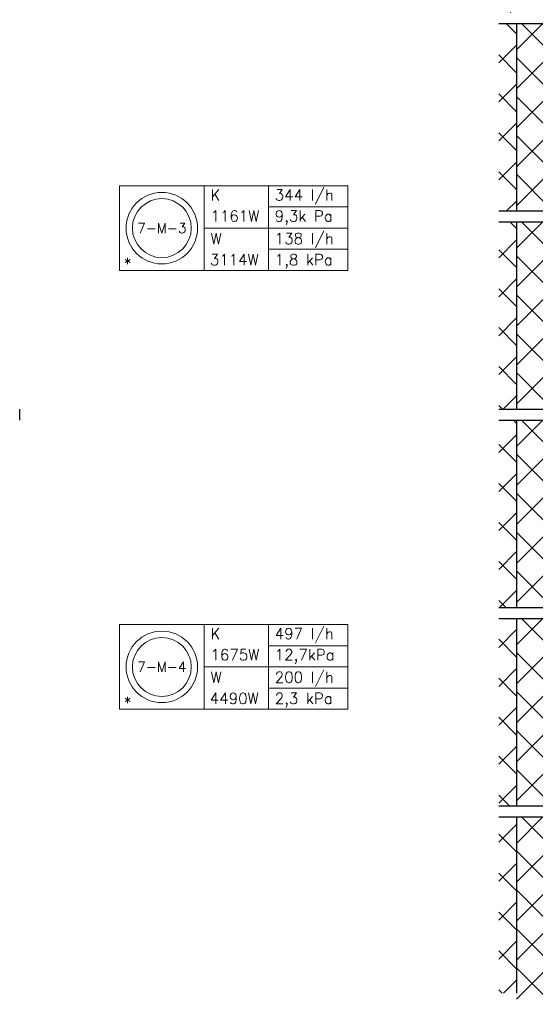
# Model space of a CAD drawing. Extents: x 51386 to 237147, y -567529 to -237881.
# Tile 7 of 16: x 110080 to 114762, y -267889 to -258953. Entities that reach past the tile are written whole.
import ezdxf
from ezdxf.enums import TextEntityAlignment as Align

# ---------------------------------------------------------------- set-up
doc = ezdxf.new("R2010")
doc.units = 0
doc.header["$LTSCALE"] = 25
for name, color, linetype in [('000Vermogens2', 7, 'CONTINUOUS'), ('KP-bandraster', 5, 'CONTINUOUS'), ('KP-panelen', 1, 'CONTINUOUS')]:
    doc.layers.add(name, color=color, linetype=linetype)
doc.layers.add('KP-Aluminium', color=8, linetype='CONTINUOUS', lineweight=18)
doc.styles.add('VERWOL-1', font='ROMANS.SHX')

msp = doc.modelspace()

# ---------------------------------------------------------------- hatches: boundary and pattern name
at = {"layer": 'KP-Aluminium', "linetype": 'Continuous'}
h = msp.add_hatch(dxfattribs=at)
h.set_pattern_fill('ANSI37', color=256, scale=2000, style=0)
h.set_pattern_definition([(45, (-34026.4, 3026.83), (-176.7767, 176.7767), []), (135, (-34026.4, 3026.83), (-176.7767, -176.7767), [])])
h.paths.add_polyline_path([(114591.1, -266188.7), (114429.6, -266188.7), (114429.6, -267638.7), (114591.1, -267638.7)])
h.paths.add_polyline_path([(114591.1, -264388.7), (114429.6, -264388.7), (114429.6, -266088.7), (114591.1, -266088.7)])
h.paths.add_polyline_path([(114591.1, -262588.8), (114469.6, -262588.8), (114469.6, -262588.7), (114429.6, -262588.7), (114429.6, -264288.7), (114591.1, -264288.7)])
h.paths.add_polyline_path([(114591.1, -260788.7), (114429.6, -260788.7), (114429.6, -262488.7), (114591.1, -262488.7)])
h.paths.add_polyline_path([(114591.1, -258988.7), (114429.6, -258988.7), (114429.6, -260688.7), (114591.1, -260688.7)])
h.paths.add_polyline_path([(114591.1, -257188.7), (114429.6, -257188.7), (114429.6, -258888.7), (114591.1, -258888.7)])
h.paths.add_polyline_path([(114591.1, -267638.7), (114429.6, -267638.7), (114429.6, -267788.7), (114591.1, -267788.7)])
h = msp.add_hatch(dxfattribs=at)
h.set_pattern_fill('ANSI37', color=256, scale=2000, style=0)
h.set_pattern_definition([(45, (-35526.4, -4173.17), (-176.7767, 176.7767), []), (135, (-35526.4, -4173.17), (-176.7767, -176.7767), [])])
h.paths.add_polyline_path([(114891.1, -258988.7), (114591.1, -258988.7), (114591.1, -260688.7), (114891.1, -260688.7)])
h = msp.add_hatch(dxfattribs=at)
h.set_pattern_fill('ANSI37', color=256, scale=2000, style=0)
h.set_pattern_definition([(45, (-35526.4, -5973.17), (-176.7767, 176.7767), []), (135, (-35526.4, -5973.17), (-176.7767, -176.7767), [])])
h.paths.add_polyline_path([(114891.1, -260788.7), (114591.1, -260788.7), (114591.1, -262488.7), (114891.1, -262488.7)])
h = msp.add_hatch(dxfattribs=at)
h.set_pattern_fill('ANSI37', color=256, scale=2000, style=0)
h.set_pattern_definition([(45, (-35526.4, -7773.17), (-176.7767, 176.7767), []), (135, (-35526.4, -7773.17), (-176.7767, -176.7767), [])])
h.paths.add_polyline_path([(114891.1, -262588.7), (114591.1, -262588.7), (114591.1, -264288.7), (114891.1, -264288.7)])
h = msp.add_hatch(dxfattribs=at)
h.set_pattern_fill('ANSI37', color=256, scale=2000, style=0)
h.set_pattern_definition([(45, (-35526.4, -9573.17), (-176.7767, 176.7767), []), (135, (-35526.4, -9573.17), (-176.7767, -176.7767), [])])
h.paths.add_polyline_path([(114891.1, -264388.7), (114591.1, -264388.7), (114591.1, -266088.7), (114891.1, -266088.7)])
h = msp.add_hatch(dxfattribs=at)
h.set_pattern_fill('ANSI37', color=256, scale=2000, style=0)
h.set_pattern_definition([(45, (-35526.4, -11373.17), (-176.7767, 176.7767), []), (135, (-35526.4, -11373.17), (-176.7767, -176.7767), [])])
h.paths.add_polyline_path([(114891.1, -266188.7), (114591.1, -266188.7), (114591.1, -267888.7), (114891.1, -267888.7)])

# ---------------------------------------------------------------- linework, layer by layer
at = {"layer": '000Vermogens2', "linetype": 'Continuous', "lineweight": 0}
for p, q in [((110986.7, -260461), (110986.7, -261228.9)), ((110986.7, -260461), (113059.6, -260461)), ((111754.6, -260461), (111754.6, -261228.9)), ((112339.9, -260844.9), (112339.9, -260461)), ((113059.6, -260461), (113059.6, -261228.9)), ((112339.9, -260653), (113059.6, -260653)), ((111754.6, -260844.9), (113059.6, -260844.9)), ((112339.9, -260844.9), (112339.9, -261228.9)), ((112339.9, -261036.9), (113059.6, -261036.9)), ((110986.7, -261228.9), (113059.6, -261228.9)), ((110986.7, -264442.9), (110986.7, -265210.7)), ((110986.7, -264442.9), (113059.6, -264442.9)), ((111754.6, -264442.9), (111754.6, -265210.7)), ((112339.9, -264826.8), (112339.9, -264442.9)), ((113059.6, -264442.9), (113059.6, -265210.7)), ((112339.9, -264634.8), (113059.6, -264634.8)), ((111754.6, -264826.8), (113059.6, -264826.8)), ((112339.9, -264826.8), (112339.9, -265210.7)), ((112339.9, -265018.7), (113059.6, -265018.7)), ((110986.7, -265210.7), (113059.6, -265210.7))]:
    msp.add_line(p, q, dxfattribs=at)
for centre, radius in [((111370.7, -260844.9), 324.2), ((111370.7, -260844.9), 267.6), ((111370.7, -264826.8), 324.2), ((111370.7, -264826.8), 267.6)]:
    msp.add_circle(centre, radius, dxfattribs=at)
at = {"layer": 'KP-bandraster', "linetype": 'Continuous'}
for p, q in [((114429.6, -258988.7), (121154.7, -258988.7)), ((114429.6, -260688.7), (124054.8, -260688.7)), ((114429.6, -260788.7), (124054.8, -260788.7)), ((110079.6, -262588.7), (110079.6, -262488.7)), ((114429.6, -262488.7), (131676.7, -262488.7)), ((114429.6, -262588.7), (131658.1, -262588.7)), ((114429.6, -264288.7), (131260.6, -264288.7)), ((114429.6, -264388.7), (131232.2, -264388.7)), ((114429.6, -266088.7), (130660.4, -266088.7)), ((114429.6, -266188.7), (130621.3, -266188.7))]:
    msp.add_line(p, q, dxfattribs=at)
at = {"layer": 'KP-panelen', "linetype": 'Continuous'}
for p, q in [((114591.1, -258988.7), (114591.1, -260688.7)), ((114591.1, -260788.7), (114591.1, -262488.7)), ((114591.1, -262588.7), (114591.1, -264288.7)), ((114591.1, -264388.7), (114591.1, -266088.7)), ((114591.1, -266188.7), (114591.1, -267788.7))]:
    msp.add_line(p, q, dxfattribs=at)

# ---------------------------------------------------------------- texts
at = {"layer": '000Vermogens2', "linetype": 'Continuous', "lineweight": 0, "style": 'VERWOL-1'}
for s, p in [('K', (111812.4, -260593.1)), ('344 l/h', (112396.1, -260593.1)), ('1161W', (111812.4, -260785)), ('9,3k Pa', (112396.1, -260785)), ('W', (111812.4, -260989.4)), ('138 l/h', (112396.1, -260989.4)), ('3114W', (111806.3, -261181.3)), ('1,8 kPa', (112396.1, -261181.3)), ('*', (111026, -261215.4)), ('K', (111812.4, -264574.9)), ('497 l/h', (112396.1, -264574.9)), ('12,7kPa', (112396.1, -264766.9)), ('1675W', (111812.4, -264766.9)), ('W', (111812.4, -264971.2)), ('200 l/h', (112396.1, -264971.2)), ('*', (111026, -265197.2)), ('4490W', (111806.3, -265163.2)), ('2,3 kPa', (112396.1, -265163.2))]:
    msp.add_text(s, height=100, dxfattribs=at).set_placement(p)
for s, p in [('7-M-3', (111370.7, -260844.9)), ('7-M-4', (111370.7, -264826.8))]:
    msp.add_text(s, height=90, dxfattribs=at).set_placement(p, align=Align.MIDDLE_CENTER)

doc.saveas('drawing.dxf')
